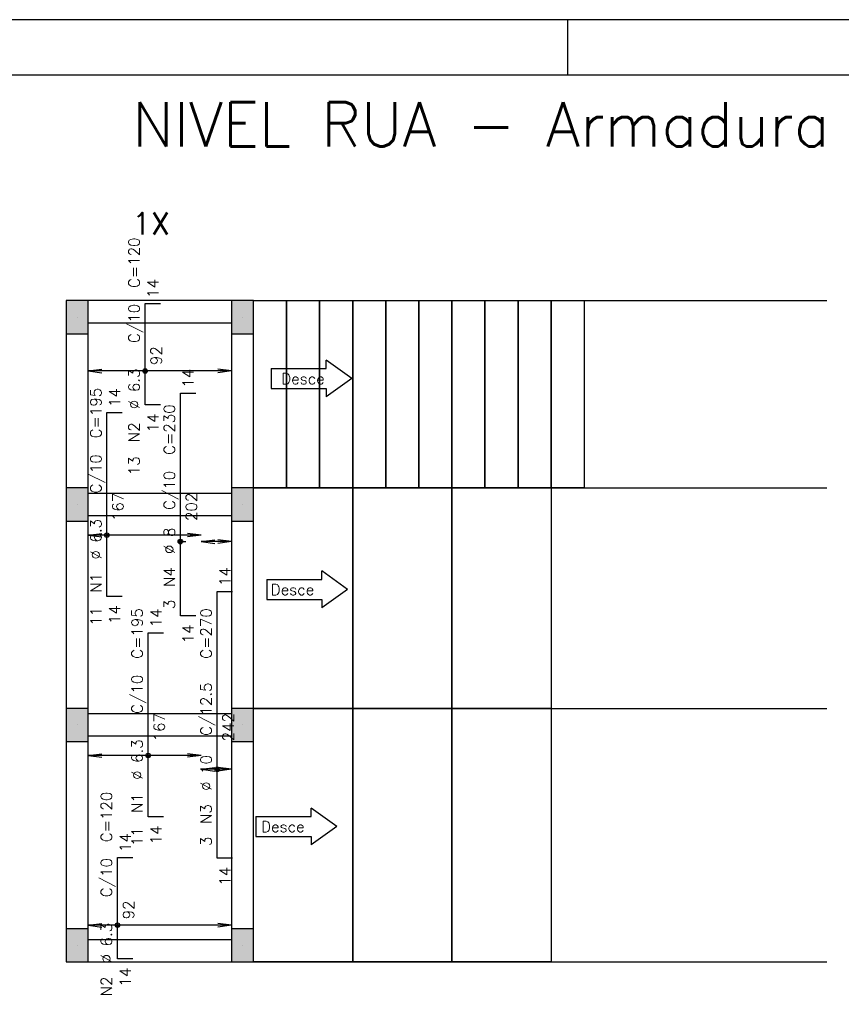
# Model space of a CAD drawing. Extents: x 0 to 84.1, y 0 to 59.4.
# Tile 8 of 10: x 37.2 to 52.1, y 41.5 to 59.4. Entities that reach past the tile are written whole.
import ezdxf

# ---------------------------------------------------------------- set-up
doc = ezdxf.new("R2010")
doc.units = 0
doc.header["$MEASUREMENT"] = 0
doc.linetypes.add('ESTILO_TQS_0002', pattern=[0.4, 0.1, -0.3])
for name, color, linetype in [('1', 1, 'CONTINUOUS'), ('2', 2, 'CONTINUOUS'), ('6', 6, 'CONTINUOUS'), ('7', 7, 'CONTINUOUS'), ('9', 9, 'CONTINUOUS')]:
    doc.layers.add(name, color=color, linetype=linetype)
doc.styles.get("Standard").update_dxf_attribs({"font": 'ROMANS.SHX'})

msp = doc.modelspace()

# ---------------------------------------------------------------- linework, layer by layer
at = {"layer": '1', "linetype": 'Continuous'}
for p, q in [((41.4, 54.3), (51.8, 54.3)), ((38.2, 54), (38.2, 54)), ((41.2, 54), (41.2, 54)), ((43.186729, 52.888057), (42.720063, 53.22139)), ((42.720063, 53.066396), (42.720063, 53.22139)), ((41.720063, 53.066396), (42.720063, 53.066396)), ((41.720063, 53.066396), (41.720063, 52.702901)), ((43.186729, 52.888057), (42.720063, 52.554723)), ((41.720063, 52.702901), (42.720063, 52.702901)), ((42.720063, 52.702901), (42.720063, 52.554723)), ((41.4, 50.9), (51.8, 50.9)), ((38.2, 50.6), (38.2, 50.6)), ((41.2, 50.6), (41.2, 50.6)), ((43.105949, 49.059599), (42.639282, 49.392932)), ((42.639282, 49.237938), (42.639282, 49.392932)), ((41.639282, 49.237938), (42.639282, 49.237938)), ((41.639282, 49.237938), (41.639282, 48.874443)), ((43.105949, 49.059599), (42.639282, 48.726265)), ((41.639282, 48.874443), (42.639282, 48.874443)), ((42.639282, 48.874443), (42.639282, 48.726265)), ((41.4, 46.9), (51.8, 46.9)), ((38.2, 46.6), (38.2, 46.6)), ((41.2, 46.6), (41.2, 46.6)), ((42.911074, 44.757043), (42.444408, 45.090376)), ((42.444408, 44.935382), (42.444408, 45.090376)), ((41.444408, 44.935382), (42.444408, 44.935382)), ((41.444408, 44.935382), (41.444408, 44.571887)), ((42.911074, 44.757043), (42.444408, 44.42371)), ((41.444408, 44.571887), (42.444408, 44.571887)), ((42.444408, 44.571887), (42.444408, 44.42371)), ((38.2, 42.6), (38.2, 42.6)), ((41.2, 42.6), (41.2, 42.6)), ((41.4, 42.3), (51.8, 42.3))]:
    msp.add_line(p, q, dxfattribs=at)
at = {"layer": '1', "linetype": 'ESTILO_TQS_0002'}
msp.add_line((40.073807, 49.926532), (40.45, 49.926532), dxfattribs=at)
at = {"layer": '1', "linetype": 'Continuous'}
for points in [[(41, 54.3), (38.4, 54.3)], [(41.4, 50.9), (41.4, 54.3), (42, 54.3), (42, 50.9), (41.4, 50.9)], [(42, 50.9), (42, 54.3), (42.6, 54.3), (42.6, 50.9), (42, 50.9)], [(42.6, 50.9), (42.6, 54.3), (43.2, 54.3), (43.2, 50.9), (42.6, 50.9)], [(43.2, 50.9), (43.2, 54.3), (43.8, 54.3), (43.8, 50.9), (43.2, 50.9)], [(43.8, 50.9), (43.8, 54.3), (44.4, 54.3), (44.4, 50.9), (43.8, 50.9)], [(44.4, 50.9), (44.4, 54.3), (45, 54.3), (45, 50.9), (44.4, 50.9)], [(45, 50.9), (45, 54.3), (45.6, 54.3), (45.6, 50.9), (45, 50.9)], [(45.6, 50.9), (45.6, 54.3), (46.2, 54.3), (46.2, 50.9), (45.6, 50.9)], [(46.2, 50.9), (46.2, 54.3), (46.8, 54.3), (46.8, 50.9), (46.2, 50.9)], [(46.8, 50.9), (46.8, 54.3), (47.4, 54.3), (47.4, 50.9), (46.8, 50.9)], [(38.4, 53.9), (41, 53.9)], [(38, 53.7), (38, 50.9)], [(38.4, 50.9), (38.4, 53.7)], [(41, 53.7), (41, 50.9)], [(41.4, 50.9), (41.4, 53.7)], [(41, 50.8), (38.4, 50.8)], [(41.4, 46.9), (41.4, 50.9), (43.2, 50.9), (43.2, 46.9), (41.4, 46.9)], [(43.2, 46.9), (43.2, 50.9), (45, 50.9), (45, 46.9), (43.2, 46.9)], [(45, 46.9), (45, 50.9), (46.8, 50.9), (46.8, 46.9), (45, 46.9)], [(38, 50.3), (38, 46.9)], [(38.4, 50.4), (41, 50.4)], [(38.4, 46.9), (38.4, 50.3)], [(41, 50.3), (41, 46.9)], [(41.4, 46.9), (41.4, 50.3)], [(41.4, 42.3), (41.4, 46.9), (43.2, 46.9), (43.2, 42.3), (41.4, 42.3)], [(43.2, 42.3), (43.2, 46.9), (45, 46.9), (45, 42.3), (43.2, 42.3)], [(45, 42.3), (45, 46.9), (46.8, 46.9), (46.8, 42.3), (45, 42.3)], [(41, 46.8), (38.4, 46.8)], [(38, 46.3), (38, 42.9)], [(38.4, 46.4), (41, 46.4)], [(38.4, 42.9), (38.4, 46.3)], [(41, 46.3), (41, 42.9)], [(41.4, 42.9), (41.4, 46.3)], [(41, 42.7), (38.4, 42.7)], [(38.4, 42.3), (41, 42.3)]]:
    msp.add_lwpolyline(points, dxfattribs=at)
at = {"layer": '2', "linetype": 'Continuous'}
for p, q in [((84.100006, 59.400002), (0, 59.400002)), ((47.100006, 58.400002), (47.100006, 59.400002)), ((38.4, 53.023271), (38.647861, 53.055903)), ((41, 53.023271), (38.4, 53.023271)), ((38.4, 53.023271), (38.647861, 52.99064)), ((38.4, 53.023271), (38.4, 53.023271)), ((41, 53.023271), (40.752139, 53.055903)), ((41, 53.023271), (40.752139, 52.99064)), ((41, 53.023271), (41, 53.023271)), ((38.4, 50.043222), (38.647861, 50.075854)), ((40.45, 50.043222), (38.4, 50.043222)), ((38.4, 50.043222), (38.647861, 50.01059)), ((38.4, 50.043222), (38.4, 50.043222)), ((40.45, 50.043222), (40.202139, 50.075854)), ((40.45, 50.043222), (40.202139, 50.01059)), ((40.45, 50.043222), (40.45, 50.043222)), ((40.45, 49.926532), (40.697861, 49.959164)), ((41, 49.926532), (40.45, 49.926532)), ((40.45, 49.926532), (40.697861, 49.8939)), ((40.45, 49.926532), (40.45, 49.926532)), ((41, 49.926532), (40.752139, 49.959164)), ((41, 49.926532), (40.752139, 49.8939)), ((41, 49.926532), (41, 49.926532)), ((38.4, 46.043222), (38.647861, 46.075854)), ((40.45, 46.043222), (38.4, 46.043222)), ((38.4, 46.043222), (38.647861, 46.01059)), ((38.4, 46.043222), (38.4, 46.043222)), ((40.45, 46.043222), (40.202139, 46.075854)), ((40.45, 46.043222), (40.202139, 46.01059)), ((40.45, 46.043222), (40.45, 46.043222)), ((40.45, 45.793172), (40.697861, 45.825804)), ((41, 45.793172), (40.45, 45.793172)), ((40.45, 45.793172), (40.697861, 45.76054)), ((40.45, 45.793172), (40.45, 45.793172)), ((41, 45.793172), (40.752139, 45.825804)), ((41, 45.793172), (40.752139, 45.76054)), ((41, 45.793172), (41, 45.793172)), ((38.4, 42.963272), (38.647861, 42.995904)), ((41, 42.963272), (38.4, 42.963272)), ((38.4, 42.963272), (38.647861, 42.93064)), ((38.4, 42.963272), (38.4, 42.963272)), ((41, 42.963272), (40.752139, 42.995904)), ((41, 42.963272), (40.752139, 42.93064)), ((41, 42.963272), (41, 42.963272))]:
    msp.add_line(p, q, dxfattribs=at)
for points in [[(83.100006, 1), (2.5, 1), (2.5, 58.400002), (83.100006, 58.400002), (83.100006, 1)], [(38, 53.7), (38.4, 53.7), (38.4, 54.3), (38, 54.3), (38, 53.7)], [(41, 53.7), (41.4, 53.7), (41.4, 54.3), (41, 54.3), (41, 53.7)], [(38, 50.3), (38.4, 50.3), (38.4, 50.9), (38, 50.9), (38, 50.3)], [(41, 50.3), (41.4, 50.3), (41.4, 50.9), (41, 50.9), (41, 50.3)], [(38, 46.3), (38.4, 46.3), (38.4, 46.9), (38, 46.9), (38, 46.3)], [(41, 46.3), (41.4, 46.3), (41.4, 46.9), (41, 46.9), (41, 46.3)], [(38, 42.3), (38.4, 42.3), (38.4, 42.9), (38, 42.9), (38, 42.3)], [(41, 42.3), (41.4, 42.3), (41.4, 42.9), (41, 42.9), (41, 42.3)]]:
    msp.add_lwpolyline(points, dxfattribs=at)
for centre, radius in [((39.434816, 53.023271), 0.041625), ((39.434816, 53.023271), 0.02075), ((38.740508, 50.043222), 0.041625), ((38.740508, 50.043222), 0.02075), ((40.073807, 49.926532), 0.041625), ((40.073807, 49.926532), 0.02075), ((39.489435, 46.043222), 0.041625), ((39.489435, 46.043222), 0.02075), ((40.741, 45.793172), 0.041625), ((40.741, 45.793172), 0.02075), ((38.932949, 42.963272), 0.041625), ((38.932949, 42.963272), 0.02075)]:
    msp.add_circle(centre, radius, dxfattribs=at)
at = {"layer": '6', "linetype": 'Continuous'}
for p, q in [((39.434816, 52.41), (39.434816, 54.25)), ((39.434816, 54.25), (39.714816, 54.25)), ((40.073807, 48.58), (40.073807, 52.62)), ((40.073807, 52.62), (40.353807, 52.62)), ((39.714816, 52.41), (39.434816, 52.41)), ((38.740508, 48.93), (38.740508, 52.27)), ((38.740508, 52.27), (39.020508, 52.27)), ((40.741, 44.18), (40.741, 49.02)), ((40.741, 49.02), (41.021, 49.02)), ((39.020508, 48.93), (38.740508, 48.93)), ((40.353807, 48.58), (40.073807, 48.58)), ((39.489435, 44.93), (39.489435, 48.27)), ((39.489435, 48.27), (39.769435, 48.27)), ((39.769435, 44.93), (39.489435, 44.93)), ((38.932949, 42.35), (38.932949, 44.19)), ((38.932949, 44.19), (39.212949, 44.19)), ((41.021, 44.18), (40.741, 44.18)), ((39.212949, 42.35), (38.932949, 42.35))]:
    msp.add_line(p, q, dxfattribs=at)
at = {"layer": '9', "linetype": 'Continuous'}
for points in [[(38, 53.7), (38.4, 53.7), (38.4, 54.3)], [(38, 53.7), (38.4, 54.3), (38, 54.3)], [(38, 53.7), (38, 54.3), (38, 53.7)], [(41, 53.7), (41.4, 53.7), (41.4, 54.3)], [(41, 53.7), (41.4, 54.3), (41, 54.3)], [(41, 53.7), (41, 54.3), (41, 53.7)], [(38, 50.3), (38.4, 50.3), (38.4, 50.9)], [(38, 50.3), (38.4, 50.9), (38, 50.9)], [(38, 50.3), (38, 50.9), (38, 50.3)], [(41, 50.3), (41.4, 50.3), (41.4, 50.9)], [(41, 50.3), (41.4, 50.9), (41, 50.9)], [(41, 50.3), (41, 50.9), (41, 50.3)], [(38, 46.3), (38.4, 46.3), (38.4, 46.9)], [(38, 46.3), (38.4, 46.9), (38, 46.9)], [(38, 46.3), (38, 46.9), (38, 46.3)], [(41, 46.3), (41.4, 46.3), (41.4, 46.9)], [(41, 46.3), (41.4, 46.9), (41, 46.9)], [(41, 46.3), (41, 46.9), (41, 46.3)], [(38, 42.3), (38.4, 42.3), (38.4, 42.9)], [(38, 42.3), (38.4, 42.9), (38, 42.9)], [(38, 42.3), (38, 42.9), (38, 42.3)], [(41, 42.3), (41.4, 42.3), (41.4, 42.9)], [(41, 42.3), (41.4, 42.9), (41, 42.9)], [(41, 42.3), (41, 42.9), (41, 42.3)]]:
    msp.add_solid(points, dxfattribs=at)

# ---------------------------------------------------------------- texts
at = {"layer": '1', "linetype": 'Continuous'}
for s, height, p in [('1X', 0.4, (39.2, 55.5)), ('Desce', 0.2, (41.902963, 52.782901)), ('Desce', 0.2, (41.712893, 48.954443)), ('Desce', 0.2, (41.538464, 44.651887))]:
    msp.add_text(s, height=height, dxfattribs=at).set_placement(p)
at = {"layer": '2', "linetype": 'Continuous'}
for s, p in [('C=120', (39.334816, 54.53)), ('14', (39.674816, 54.35)), ('C/10', (39.334816, 53.53)), ('92', (39.734816, 53.13)), ('%%c 6.3', (39.334816, 52.33)), ('14', (40.313807, 52.72)), ('C=195', (38.640508, 51.8)), ('14', (38.980508, 52.37)), ('14', (39.674816, 51.91)), ('C=230', (39.973807, 51.5)), ('N2', (39.334816, 51.73)), ('C/10', (38.640508, 50.8)), ('13', (39.334816, 51.13)), ('C/10', (39.973807, 50.5)), ('167', (39.040508, 50.3)), ('202', (40.373807, 50.3)), ('%%c 6.3', (38.640508, 49.6)), ('%%c 8', (39.973807, 49.7)), ('N1', (38.640508, 49)), ('N4', (39.973807, 49.1)), ('14', (40.981, 49.12)), ('3', (39.973807, 48.7)), ('11', (38.640508, 48.4)), ('14', (38.980508, 48.43)), ('14', (39.729435, 48.37)), ('C=195', (39.389435, 47.8)), ('C=270', (40.641, 47.8)), ('14', (40.313807, 48.08)), ('C/10', (39.389435, 46.8)), ('C/12.5', (40.641, 46.4)), ('167', (39.789435, 46.3)), ('242', (41.041, 46.3)), ('%%c 6.3', (39.389435, 45.6)), ('%%c 10', (40.641, 45.4)), ('C=120', (38.832949, 44.47)), ('N1', (39.389435, 45)), ('N3', (40.641, 44.8)), ('11', (39.389435, 44.4)), ('14', (39.729435, 44.43)), ('14', (39.172949, 44.29)), ('3', (40.641, 44.4)), ('C/10', (38.832949, 43.47)), ('14', (40.981, 43.68)), ('92', (39.232949, 43.07)), ('%%c 6.3', (38.832949, 42.27)), ('N2', (38.832949, 41.67)), ('14', (39.172949, 41.85))]:
    msp.add_text(s, height=0.2, rotation=90, dxfattribs=at).set_placement(p)
at = {"layer": '7', "linetype": 'Continuous'}
msp.add_text('NIVEL RUA - Armadura negativa vertical', height=0.8, dxfattribs=at).set_placement((39.2, 57.1))

doc.saveas('drawing.dxf')
